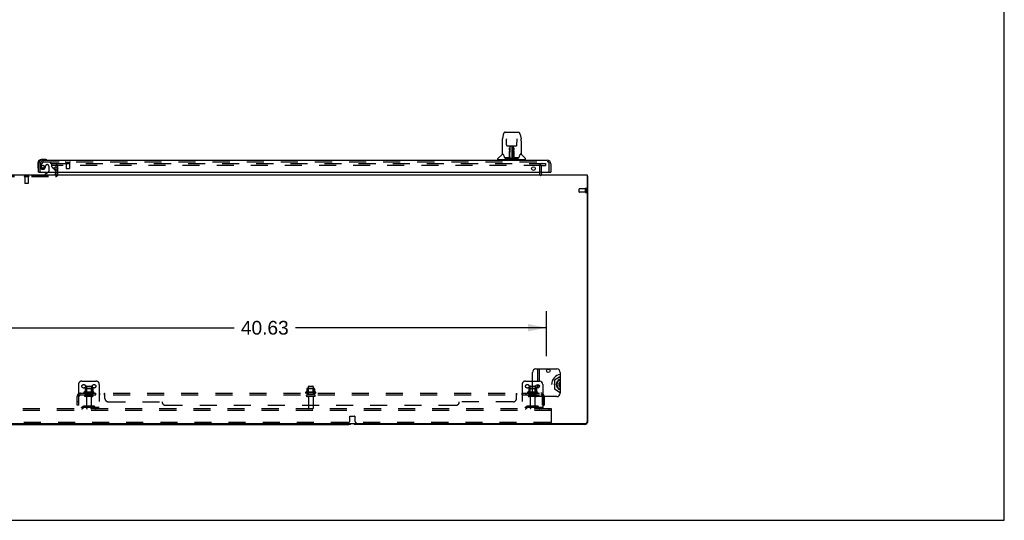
# Model space of a CAD drawing. Header units: inches. Extents: x 0 to 224, y 0 to 145.
# Tile 12 of 14: x 153 to 224, y 0 to 36. Entities that reach past the tile are written whole.
import ezdxf

# ---------------------------------------------------------------- set-up
doc = ezdxf.new("R2010")
doc.units = ezdxf.units.IN
doc.header["$LTSCALE"] = 12.302632
doc.header["$MEASUREMENT"] = 0
doc.linetypes.add('HIDDEN', pattern=[0.2, 0.1, -0.1])
doc.layers.get('0').update_dxf_attribs({"linetype": 'CONTINUOUS'})
for name, color, linetype in [('DEFAULT_2', 8, 'HIDDEN'), ('DIMENSIONS', 7, 'CONTINUOUS'), ('MAIN_DOOR_ASSEMBLY', 7, 'CONTINUOUS'), ('SUBPANELS', 7, 'CONTINUOUS')]:
    doc.layers.add(name, color=color, linetype=linetype)
doc.styles.get("Standard").update_dxf_attribs({"font": 'arial.ttf'})
doc.dimstyles.new('DIMSTYLE_1', dxfattribs={"dimtxt": 0.986842, "dimasz": 1.315789, "dimexe": 0.09, "dimexo": 0.07, "dimgap": 0.0375, "dimtad": 0, "dimtih": 1, "dimtoh": 1, "dimzin": 4, "dimdsep": 46, "dimtxsty": 'Standard', "dimblk": '_FILLED', "dimblk1": '_FILLED', "dimblk2": '_FILLED', "dimcen": 0.09, "dimadec": 3, "dimazin": 1, "dimtfac": 1, "dimtdec": 3, "dimtofl": 0, "dimtmove": 0, "dimatfit": 3, "dimldrblk": '_FILLED', "dimfxl": 0, "dimtolj": 1, "dimtzin": 4, "dimarcsym": 0})

# ---------------------------------------------------------------- blocks, each defined once
blk = doc.blocks.new('_FILLED')
at = {"color": 0, "linetype": 'ByBlock'}
blk.add_solid([(0, 0), (-1, 0.2), (-1, -0.2)], dxfattribs=at)
blk = doc.blocks.new('*D24')
at = {"layer": 'DIMENSIONS', "color": 2, "linetype": 'Continuous'}
for p, q in [((150.028, 11.844), (150.028, 15.08)), ((190.653, 11.844), (190.653, 15.08)), ((150.028, 13.896), (168.123, 13.896)), ((190.653, 13.896), (172.559, 13.896))]:
    blk.add_line(p, q, dxfattribs=at)
at = {"layer": 'DIMENSIONS', "color": 2, "linetype": 'Continuous', "xscale": 1.3157894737, "yscale": 1.3157894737, "zscale": 1.3157894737, "rotation": 180}
blk.add_blockref('_FILLED', (150.028, 13.896), dxfattribs=at)
at = {"layer": 'DIMENSIONS', "color": 2, "linetype": 'Continuous', "xscale": 1.3157894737, "yscale": 1.3157894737, "zscale": 1.3157894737}
blk.add_blockref('_FILLED', (190.653, 13.896), dxfattribs=at)
at = {"layer": 'DIMENSIONS', "color": 2, "linetype": 'Continuous', "insert": (170.341, 14.39), "char_height": 0.9868, "width": 3.44844, "attachment_point": 2, "line_spacing_factor": 0.9}
blk.add_mtext('40.63', dxfattribs=at)

msp = doc.modelspace()

# ---------------------------------------------------------------- linework, layer by layer
at = {"color": 7, "linetype": 'Continuous'}
for p, q in [((223.684, 0), (223.684, 144.737)), ((76.216, 24.923), (193.591, 24.923)), ((190.278, 25.127), (190.278, 25.048)), ((193.591, 24.923), (193.591, 7.11)), ((193.653, 24.798), (193.591, 24.798)), ((193.653, 7.173), (193.653, 24.798)), ((189.653, 9.173), (189.653, 10.673)), ((189.903, 10.923), (191.403, 10.923)), ((190.132, 10.923), (190.132, 10.048)), ((191.653, 10.673), (191.653, 9.173)), ((189.653, 10.048), (190.153, 10.048)), ((191.653, 10.361), (191.228, 10.116)), ((191.271, 10.091), (191.228, 10.116)), ((191.228, 10.116), (191.228, 9.48)), ((190.132, 9.747), (190.132, 9.599)), ((190.403, 9.798), (190.403, 8.923)), ((191.271, 9.505), (191.228, 9.48)), ((191.228, 9.48), (191.653, 9.234)), ((191.403, 8.923), (189.903, 8.923)), ((76.278, 6.985), (193.466, 6.985)), ((135.153, 6.923), (176.403, 6.923)), ((193.403, 6.923), (176.903, 6.923)), ((0, 0), (223.684, 0))]:
    msp.add_line(p, q, dxfattribs=at)
at = {"color": 3, "linetype": 'Continuous'}
for p, q in [((190.028, 10.048), (190.028, 10.923)), ((190.028, 9.545), (190.028, 9.801))]:
    msp.add_line(p, q, dxfattribs=at)
at = {"color": 7, "linetype": 'Continuous'}
for points in [[(193.593, 24.836), (193.595, 24.834), (193.597, 24.832), (193.6, 24.83), (193.603, 24.828), (193.607, 24.826), (193.611, 24.824), (193.614, 24.823), (193.618, 24.821), (193.622, 24.82)], [(193.622, 24.82), (193.629, 24.817), (193.633, 24.816), (193.636, 24.815), (193.639, 24.813), (193.642, 24.812), (193.644, 24.811), (193.646, 24.809), (193.648, 24.808), (193.65, 24.806), (193.651, 24.805), (193.652, 24.803), (193.653, 24.801), (193.653, 24.8), (193.653, 24.798)]]:
    msp.add_lwpolyline(points, dxfattribs=at)
for centre, radius in [((190.789, 10.787), 0.125), ((190.028, 9.673), 0.128)]:
    msp.add_circle(centre, radius, dxfattribs=at)
for centre, radius, start, end in [((190.403, 25.048), 0.125, 180, 270), ((193.403, 24.673), 0.25, 40.76087, 41.39316), ((189.903, 10.673), 0.25, 90, 180), ((191.403, 10.673), 0.25, 0, 90), ((190.153, 9.798), 0.25, 0, 90), ((191.778, 9.798), 0.744, 99.68035, 180), ((191.778, 9.798), 0.413, 107.6446, 252.35553), ((191.778, 9.798), 0.366, 109.99052, 250.00947), ((191.778, 9.798), 0.365, 110.02865, 249.97135), ((191.778, 9.798), 0.557, 111.16769, 128.83231), ((191.778, 9.798), 0.235, 122.13608, 237.86392), ((191.778, 9.798), 0.557, 171.16769, 188.83231), ((191.421, 9.913), 0.01, 319.44459, 342.14154), ((191.421, 9.683), 0.01, 21.86633, 40.52313), ((191.778, 9.798), 0.557, 231.16769, 248.83231), ((189.903, 9.173), 0.25, 180, 270), ((190.789, 8.808), 0.125, 66.54302, 113.45698), ((191.403, 9.173), 0.25, 270, 360), ((193.403, 7.173), 0.25, 270, 360), ((193.466, 7.11), 0.125, 270, 360), ((176.403, 7.173), 0.25, 270, 311.40404), ((176.903, 7.173), 0.25, 228.59596, 270)]:
    msp.add_arc(centre, radius, start, end, dxfattribs=at)
at = {"layer": 'DEFAULT_2', "color": 8, "linetype": 'HIDDEN'}
for p, q in [((154.966, 25.735), (190.247, 25.735)), ((154.966, 25.735), (154.966, 25.61)), ((190.247, 25.61), (154.966, 25.61)), ((190.275, 25.735), (190.591, 25.735)), ((190.275, 25.61), (190.591, 25.61)), ((190.591, 25.735), (190.591, 25.61)), ((151.057, 24.902), (155.249, 24.902)), ((155.299, 24.952), (155.299, 25.56)), ((155.403, 24.952), (155.403, 25.56)), ((190.153, 25.548), (190.153, 25.048)), ((190.278, 25.548), (190.278, 25.127)), ((151.057, 24.798), (155.249, 24.798)), ((153.322, 24.802), (152.985, 24.802)), ((152.985, 24.802), (152.985, 24.784)), ((153.322, 24.784), (152.985, 24.784)), ((153.029, 24.784), (153.029, 24.312)), ((153.277, 24.312), (153.029, 24.312)), ((153.039, 24.302), (153.029, 24.312)), ((153.267, 24.302), (153.039, 24.302)), ((153.267, 24.302), (153.277, 24.312)), ((153.277, 24.784), (153.277, 24.312)), ((153.322, 24.802), (153.322, 24.784)), ((193.028, 23.684), (193.028, 23.912)), ((193.485, 23.922), (193.038, 23.922)), ((193.485, 23.674), (193.038, 23.674)), ((193.485, 23.656), (193.485, 23.94)), ((193.528, 23.656), (193.528, 23.94)), ((157.153, 10.048), (158.153, 10.048)), ((189.153, 10.048), (189.653, 10.048)), ((156.903, 9.798), (156.903, 8.048)), ((158.009, 9.243), (157.298, 9.243)), ((157.376, 9.498), (157.376, 9.271)), ((157.909, 9.509), (157.398, 9.509)), ((157.47, 9.489), (157.45, 9.509)), ((157.47, 9.643), (157.47, 9.048)), ((157.837, 9.489), (157.47, 9.489)), ((157.47, 9.193), (157.47, 9.489)), ((157.5, 9.673), (157.806, 9.673)), ((157.836, 9.643), (157.836, 9.048)), ((157.837, 9.489), (157.857, 9.509)), ((157.837, 9.193), (157.837, 9.489)), ((157.931, 9.498), (157.931, 9.271)), ((158.403, 9.798), (158.403, 8.048)), ((174.009, 9.243), (173.298, 9.243)), ((173.376, 9.498), (173.376, 9.271)), ((173.909, 9.509), (173.398, 9.509)), ((173.47, 9.489), (173.45, 9.509)), ((173.47, 9.643), (173.47, 9.048)), ((173.837, 9.489), (173.47, 9.489)), ((173.47, 9.193), (173.47, 9.489)), ((173.5, 9.673), (173.806, 9.673)), ((173.836, 9.643), (173.836, 9.048)), ((173.837, 9.489), (173.857, 9.509)), ((173.837, 9.193), (173.837, 9.489)), ((173.931, 9.498), (173.931, 9.271)), ((188.903, 9.798), (188.903, 8.048)), ((190.009, 9.243), (189.298, 9.243)), ((189.376, 9.498), (189.376, 9.271)), ((189.909, 9.509), (189.398, 9.509)), ((189.47, 9.489), (189.45, 9.509)), ((189.47, 9.643), (189.47, 9.048)), ((189.837, 9.489), (189.47, 9.489)), ((189.47, 9.193), (189.47, 9.489)), ((189.5, 9.673), (189.806, 9.673)), ((189.836, 9.643), (189.836, 9.048)), ((189.837, 9.489), (189.857, 9.509)), ((189.837, 9.193), (189.837, 9.489)), ((189.931, 9.498), (189.931, 9.271)), ((157.988, 9.173), (157.319, 9.173)), ((157.918, 9.048), (157.389, 9.048)), ((157.918, 8.942), (157.389, 8.942)), ((157.47, 9.193), (157.45, 9.173)), ((157.837, 9.193), (157.47, 9.193)), ((157.487, 8.879), (157.487, 8.078)), ((157.819, 8.879), (157.819, 8.078)), ((157.837, 9.193), (157.857, 9.173)), ((173.988, 9.173), (173.319, 9.173)), ((173.918, 9.048), (173.389, 9.048)), ((173.918, 8.942), (173.389, 8.942)), ((173.47, 9.193), (173.45, 9.173)), ((173.837, 9.193), (173.47, 9.193)), ((173.487, 8.879), (173.487, 8.078)), ((173.819, 8.879), (173.819, 8.078)), ((173.837, 9.193), (173.857, 9.173)), ((189.988, 9.173), (189.319, 9.173)), ((189.918, 9.048), (189.389, 9.048)), ((189.918, 8.942), (189.389, 8.942)), ((189.47, 9.193), (189.45, 9.173)), ((189.837, 9.193), (189.47, 9.193)), ((189.487, 8.879), (189.487, 8.078)), ((189.819, 8.879), (189.819, 8.078)), ((189.837, 9.193), (189.857, 9.173)), ((190.403, 8.923), (190.403, 8.048)), ((191.028, 8.048), (77.903, 8.048)), ((191.028, 7.923), (77.903, 7.923)), ((158.403, 8.152), (156.903, 8.152)), ((157.246, 8.22), (157.178, 8.171)), ((157.307, 8.136), (157.239, 8.087)), ((157.994, 8.242), (157.313, 8.242)), ((157.994, 8.138), (157.313, 8.138)), ((157.478, 8.242), (157.478, 8.138)), ((157.828, 8.242), (157.828, 8.138)), ((158, 8.136), (158.068, 8.087)), ((158.061, 8.22), (158.128, 8.171)), ((190.403, 8.152), (188.903, 8.152)), ((189.246, 8.22), (189.178, 8.171)), ((189.307, 8.136), (189.239, 8.087)), ((189.994, 8.242), (189.313, 8.242)), ((189.994, 8.138), (189.313, 8.138)), ((189.478, 8.242), (189.478, 8.138)), ((189.828, 8.242), (189.828, 8.138)), ((190, 8.136), (190.068, 8.087)), ((190.061, 8.22), (190.128, 8.171)), ((190.858, 7.923), (190.858, 8.048)), ((191.028, 7.923), (191.028, 8.048)), ((191.028, 7.11), (191.028, 7.923)), ((176.466, 7.173), (176.466, 7.504)), ((176.486, 7.524), (176.821, 7.524)), ((176.841, 7.504), (176.841, 7.173)), ((176.341, 7.048), (135.216, 7.048)), ((190.966, 7.048), (176.966, 7.048))]:
    msp.add_line(p, q, dxfattribs=at)
for centre in [(157.278, 9.673), (158.028, 9.673), (189.278, 9.673)]:
    msp.add_circle(centre, 0.128, dxfattribs=at)
for centre, radius, start, end in [((155.249, 25.56), 0.154, 0, 90), ((155.249, 25.56), 0.05, 0, 90), ((190.341, 25.548), 0.188, 90, 180), ((190.341, 25.548), 0.0625, 90, 180), ((155.249, 24.952), 0.154, 270, 360), ((155.249, 24.952), 0.05, 270, 360), ((190.403, 25.048), 0.25, 180, 229.23913), ((193.038, 23.912), 0.01, 90, 180), ((193.038, 23.684), 0.01, 180, 270), ((193.507, 23.94), 0.0215, 360, 180), ((193.507, 23.656), 0.0215, 180, 0), ((157.153, 9.798), 0.25, 90, 180), ((158.153, 9.798), 0.25, 0, 90), ((189.153, 9.798), 0.25, 90, 180), ((157.319, 9.211), 0.0384, 124.44966, 270), ((157.653, 8.643), 0.698, 113.96793, 120.66313), ((157.366, 9.289), 0.01, 293.96793, 360), ((157.386, 9.498), 0.01, 95.19383, 180), ((157.398, 9.368), 0.141, 90, 95.20805), ((157.5, 9.643), 0.03, 89.99999, 180), ((157.806, 9.643), 0.03, 0, 90.00001), ((157.909, 9.368), 0.141, 84.79195, 90), ((157.921, 9.498), 0.01, 0, 84.80617), ((157.941, 9.289), 0.01, 180, 246.03207), ((157.653, 8.643), 0.698, 59.33687, 66.03207), ((157.988, 9.211), 0.0384, 270, 55.55034), ((173.319, 9.211), 0.0384, 124.44966, 270), ((173.653, 8.643), 0.698, 113.96793, 120.66313), ((173.366, 9.289), 0.01, 293.96793, 360), ((173.386, 9.498), 0.01, 95.19383, 180), ((173.398, 9.368), 0.141, 90, 95.20805), ((173.5, 9.643), 0.03, 89.99999, 180), ((173.806, 9.643), 0.03, 0, 90.00001), ((173.909, 9.368), 0.141, 84.79195, 90), ((173.921, 9.498), 0.01, 0, 84.80617), ((173.941, 9.289), 0.01, 180, 246.03207), ((173.653, 8.643), 0.698, 59.33687, 66.03207), ((173.988, 9.211), 0.0384, 270, 55.55034), ((189.319, 9.211), 0.0384, 124.44966, 270), ((189.653, 8.643), 0.698, 113.96793, 120.66313), ((189.366, 9.289), 0.01, 293.96793, 360), ((189.386, 9.498), 0.01, 95.19383, 180), ((189.398, 9.368), 0.141, 90, 95.20805), ((189.5, 9.643), 0.03, 89.99999, 180), ((189.806, 9.643), 0.03, 0, 90.00001), ((189.909, 9.368), 0.141, 84.79195, 90), ((189.921, 9.498), 0.01, 0, 84.80617), ((189.941, 9.289), 0.01, 180, 246.03207), ((189.653, 8.643), 0.698, 59.33687, 66.03207), ((189.988, 9.211), 0.0384, 270, 55.55034), ((157.389, 8.995), 0.053, 90, 270), ((157.425, 8.879), 0.0625, 0, 90), ((157.882, 8.879), 0.0625, 90, 180), ((157.918, 8.995), 0.053, 270, 90), ((173.389, 8.995), 0.053, 90, 270), ((173.425, 8.879), 0.0625, 0, 90), ((173.882, 8.879), 0.0625, 90, 180), ((173.918, 8.995), 0.053, 270, 90), ((189.389, 8.995), 0.053, 90, 270), ((189.425, 8.879), 0.0625, 0, 90), ((189.882, 8.879), 0.0625, 90, 180), ((189.918, 8.995), 0.053, 270, 90), ((157.118, 8.256), 0.104, 270, 305.75389), ((157.118, 8.256), 0.208, 270, 305.75389), ((157.313, 8.128), 0.114, 90, 125.75389), ((157.313, 8.128), 0.01, 90, 125.75389), ((157.517, 8.078), 0.03, 180, 270), ((157.789, 8.078), 0.03, 270, 360), ((157.994, 8.128), 0.114, 54.24611, 90), ((157.994, 8.128), 0.01, 54.24611, 90), ((158.189, 8.256), 0.208, 234.24611, 270), ((158.189, 8.256), 0.104, 234.24611, 270), ((173.517, 8.078), 0.03, 180, 270), ((173.789, 8.078), 0.03, 270, 360), ((189.118, 8.256), 0.104, 270, 305.75389), ((189.118, 8.256), 0.208, 270, 305.75389), ((189.313, 8.128), 0.114, 90, 125.75389), ((189.313, 8.128), 0.01, 90, 125.75389), ((189.517, 8.078), 0.03, 180, 270), ((189.789, 8.078), 0.03, 270, 360), ((189.994, 8.128), 0.114, 54.24611, 90), ((189.994, 8.128), 0.01, 54.24611, 90), ((190.189, 8.256), 0.208, 234.24611, 270), ((190.189, 8.256), 0.104, 234.24611, 270), ((176.341, 7.173), 0.125, 270, 360), ((176.486, 7.504), 0.02, 90, 180), ((176.821, 7.504), 0.02, 0, 90), ((176.966, 7.173), 0.125, 180, 270), ((190.966, 7.11), 0.0625, 270, 360)]:
    msp.add_arc(centre, radius, start, end, dxfattribs=at)
at = {"layer": 'MAIN_DOOR_ASSEMBLY', "color": 7, "linetype": 'Continuous'}
for p, q in [((187.545, 27.842), (187.48, 27.537)), ((187.669, 27.997), (188.638, 27.997)), ((188.762, 27.842), (188.827, 27.537)), ((187.464, 27.393), (187.464, 26.43)), ((187.464, 27.393), (187.464, 27.393)), ((187.765, 27.532), (187.766, 27.528)), ((187.766, 27.528), (187.766, 27.524)), ((187.766, 27.524), (187.766, 27.518)), ((187.766, 27.518), (187.766, 27.508)), ((187.773, 27.09), (187.766, 27.508)), ((187.854, 27.012), (187.914, 27.012)), ((187.955, 27.013), (188.352, 27.013)), ((188.014, 27.013), (188.011, 26.659)), ((188.016, 26.154), (188.031, 27.013)), ((188.039, 27.013), (188.039, 27.008)), ((188.039, 27.008), (188.039, 26.96)), ((188.153, 27.013), (188.153, 26.142)), ((188.268, 26.96), (188.267, 27.013)), ((188.291, 26.154), (188.276, 27.013)), ((188.296, 26.659), (188.293, 27.013)), ((188.393, 27.012), (188.453, 27.012)), ((188.533, 27.09), (188.541, 27.509)), ((188.541, 27.519), (188.541, 27.524)), ((188.541, 27.509), (188.541, 27.519)), ((188.842, 27.393), (188.842, 26.43)), ((187.456, 26.405), (187.161, 26.11)), ((187.533, 26.422), (187.472, 26.422)), ((187.477, 26.414), (187.539, 26.414)), ((187.536, 26.418), (187.536, 26.418)), ((187.999, 26.166), (188.002, 26.487)), ((188.009, 26.461), (188.002, 26.461)), ((188.003, 26.843), (188.003, 26.873)), ((188.003, 26.809), (188.003, 26.843)), ((188.003, 26.772), (188.003, 26.809)), ((188.003, 26.734), (188.003, 26.772)), ((188.007, 26.166), (188.009, 26.461)), ((188.01, 26.659), (188.011, 26.734)), ((188.01, 26.207), (188.012, 26.299)), ((188.011, 26.879), (188.011, 26.848)), ((188.011, 26.848), (188.011, 26.812)), ((188.011, 26.812), (188.011, 26.774)), ((188.011, 26.774), (188.011, 26.734)), ((188.011, 26.659), (188.011, 26.638)), ((188.011, 26.638), (188.011, 26.63)), ((188.011, 26.63), (188.012, 26.63)), ((188.027, 26.776), (188.012, 26.776)), ((188.012, 26.77), (188.026, 26.77)), ((188.012, 26.63), (188.012, 26.554)), ((188.012, 26.554), (188.012, 26.554)), ((188.012, 26.542), (188.012, 26.554)), ((188.014, 26.546), (188.012, 26.546)), ((188.012, 26.544), (188.02, 26.544)), ((188.012, 26.538), (188.012, 26.542)), ((188.012, 26.536), (188.012, 26.538)), ((188.012, 26.535), (188.012, 26.536)), ((188.012, 26.536), (188.012, 26.536)), ((188.012, 26.535), (188.012, 26.535)), ((188.012, 26.299), (188.012, 26.534)), ((188.295, 26.776), (188.28, 26.776)), ((188.28, 26.77), (188.295, 26.77)), ((188.287, 26.544), (188.295, 26.544)), ((188.295, 26.546), (188.293, 26.546)), ((188.295, 26.63), (188.295, 26.554)), ((188.295, 26.554), (188.295, 26.552)), ((188.295, 26.552), (188.295, 26.54)), ((188.295, 26.54), (188.295, 26.537)), ((188.295, 26.537), (188.295, 26.536)), ((188.295, 26.299), (188.295, 26.534)), ((188.295, 26.299), (188.297, 26.207)), ((188.296, 26.793), (188.296, 26.83)), ((188.296, 26.754), (188.296, 26.793)), ((188.297, 26.659), (188.296, 26.754)), ((188.296, 26.638), (188.296, 26.659)), ((188.296, 26.63), (188.296, 26.638)), ((188.297, 26.639), (188.297, 26.649)), ((188.297, 26.611), (188.297, 26.639)), ((188.303, 26.873), (188.303, 26.843)), ((188.303, 26.843), (188.303, 26.809)), ((188.303, 26.809), (188.304, 26.772)), ((188.304, 26.772), (188.304, 26.734)), ((188.766, 26.411), (188.77, 26.418)), ((188.768, 26.414), (188.83, 26.414)), ((188.77, 26.418), (188.77, 26.418)), ((188.834, 26.422), (188.774, 26.422)), ((188.774, 26.422), (188.774, 26.422)), ((188.851, 26.405), (189.146, 26.11)), ((153.968, 25.778), (153.968, 25.521)), ((154.488, 26.041), (154.231, 26.041)), ((154.275, 25.981), (154.231, 25.981)), ((154.526, 26.038), (154.488, 26.041)), ((154.623, 25.994), (154.623, 25.994)), ((187.149, 26.028), (187.149, 26.083)), ((189.149, 26.02), (187.157, 26.02)), ((187.209, 26.02), (187.209, 25.981)), ((188.001, 26.146), (187.668, 26.146)), ((187.689, 26.138), (188.618, 26.138)), ((188.002, 26.146), (188.001, 26.146)), ((188.003, 26.142), (188.002, 26.143)), ((188.005, 26.148), (188.005, 26.146)), ((188.009, 26.178), (188.01, 26.207)), ((188.009, 26.178), (188.01, 26.154)), ((188.009, 26.168), (188.009, 26.178)), ((188.009, 26.161), (188.009, 26.168)), ((188.009, 26.159), (188.009, 26.161)), ((188.009, 26.158), (188.009, 26.159)), ((188.009, 26.157), (188.009, 26.158)), ((188.009, 26.156), (188.009, 26.157)), ((188.015, 26.143), (188.019, 26.14)), ((188.026, 26.221), (188.017, 26.221)), ((188.019, 26.146), (188.018, 26.146)), ((188.026, 26.221), (188.024, 26.145)), ((188.024, 26.145), (188.153, 26.142)), ((188.282, 26.145), (188.153, 26.142)), ((188.29, 26.221), (188.281, 26.221)), ((188.282, 26.145), (188.281, 26.221)), ((188.289, 26.146), (188.287, 26.146)), ((188.297, 26.207), (188.297, 26.18)), ((188.297, 26.18), (188.298, 26.167)), ((188.297, 26.154), (188.297, 26.178)), ((188.297, 26.154), (188.297, 26.152)), ((188.298, 26.167), (188.298, 26.165)), ((188.298, 26.165), (188.298, 26.162)), ((188.298, 26.162), (188.298, 26.16)), ((188.298, 26.16), (188.298, 26.158)), ((188.298, 26.158), (188.298, 26.157)), ((188.298, 26.157), (188.298, 26.156)), ((188.298, 26.156), (188.298, 26.155)), ((188.301, 26.148), (188.302, 26.147)), ((188.301, 26.146), (188.301, 26.148)), ((188.303, 26.141), (188.304, 26.142)), ((188.639, 26.146), (188.306, 26.146)), ((189.098, 26.02), (189.098, 25.981)), ((189.157, 26.028), (189.157, 26.083)), ((153.968, 25.521), (153.971, 25.484)), ((154.013, 25.393), (154.014, 25.389)), ((154.014, 25.389), (154.015, 25.388)), ((154.048, 25.127), (154.028, 25.127)), ((154.709, 25.1), (154.47, 24.962)), ((154.47, 24.923), (154.47, 24.962)), ((155.147, 25.354), (155.228, 25.273)), ((155.257, 25.127), (155.257, 25.08)), ((190.946, 25.127), (190.966, 25.127))]:
    msp.add_line(p, q, dxfattribs=at)
at = {"layer": 'MAIN_DOOR_ASSEMBLY', "color": 3, "linetype": 'Continuous'}
for p, q in [((154.028, 25.127), (154.028, 25.734)), ((154.275, 25.981), (190.719, 25.981)), ((190.966, 25.734), (190.966, 25.127)), ((154.048, 25.127), (190.946, 25.127))]:
    msp.add_line(p, q, dxfattribs=at)
at = {"layer": 'MAIN_DOOR_ASSEMBLY', "color": 8, "linetype": 'HIDDEN'}
for p, q in [((154.132, 25.127), (154.132, 25.734)), ((154.308, 25.822), (154.207, 25.678)), ((154.275, 25.877), (190.719, 25.877)), ((154.373, 25.856), (154.824, 25.856)), ((154.66, 25.664), (154.627, 25.664)), ((154.95, 25.73), (154.824, 25.856)), ((154.95, 25.73), (154.95, 25.551)), ((155.99, 25.834), (156.274, 25.834)), ((156.008, 25.834), (156.008, 25.387)), ((156.256, 25.834), (156.256, 25.387)), ((190.862, 25.127), (190.862, 25.734)), ((154.758, 25.566), (154.758, 25.186)), ((155.009, 25.492), (155.147, 25.354)), ((155.257, 25.202), (155.257, 25.127)), ((156.018, 25.377), (156.246, 25.377))]:
    msp.add_line(p, q, dxfattribs=at)
at = {"layer": 'MAIN_DOOR_ASSEMBLY', "color": 7, "linetype": 'Continuous'}
for points in [[(187.669, 27.997), (187.665, 27.997), (187.652, 27.995), (187.639, 27.992), (187.627, 27.986), (187.615, 27.98), (187.605, 27.972), (187.596, 27.963), (187.588, 27.953), (187.581, 27.943), (187.574, 27.931), (187.568, 27.919), (187.563, 27.905), (187.557, 27.89), (187.552, 27.874), (187.548, 27.855), (187.545, 27.842)], [(188.762, 27.842), (188.759, 27.855), (188.754, 27.874), (188.749, 27.891), (188.744, 27.906), (188.738, 27.919), (188.732, 27.932), (188.726, 27.943), (188.719, 27.954), (188.71, 27.963), (188.701, 27.972), (188.691, 27.98), (188.679, 27.987), (188.667, 27.992), (188.654, 27.995), (188.641, 27.997), (188.638, 27.997)], [(187.48, 27.537), (187.474, 27.506), (187.468, 27.466), (187.465, 27.426), (187.464, 27.393)], [(187.765, 27.536), (187.765, 27.536), (187.765, 27.536), (187.765, 27.535), (187.765, 27.535), (187.765, 27.533), (187.765, 27.532)], [(187.773, 27.09), (187.774, 27.083), (187.776, 27.072), (187.779, 27.062), (187.784, 27.052), (187.79, 27.043), (187.798, 27.034), (187.807, 27.027), (187.816, 27.021), (187.827, 27.017), (187.837, 27.014), (187.848, 27.012), (187.853, 27.012)], [(187.914, 27.012), (187.923, 27.012), (187.934, 27.013), (187.946, 27.013), (187.955, 27.013)], [(188.352, 27.013), (188.361, 27.013), (188.372, 27.013), (188.384, 27.012), (188.392, 27.012)], [(188.454, 27.012), (188.46, 27.013), (188.471, 27.014), (188.482, 27.017), (188.492, 27.022), (188.501, 27.028), (188.51, 27.035), (188.517, 27.044), (188.523, 27.053), (188.528, 27.063), (188.531, 27.074), (188.533, 27.085), (188.533, 27.09)], [(188.541, 27.524), (188.541, 27.529), (188.541, 27.531), (188.541, 27.532), (188.541, 27.534), (188.541, 27.535), (188.541, 27.535), (188.541, 27.536)], [(188.842, 27.393), (188.842, 27.427), (188.838, 27.467), (188.833, 27.507), (188.827, 27.537)], [(187.533, 26.422), (187.532, 26.422), (187.532, 26.422), (187.533, 26.422)], [(187.533, 26.422), (187.533, 26.421), (187.534, 26.421), (187.535, 26.42), (187.535, 26.419)], [(187.535, 26.419), (187.535, 26.42), (187.534, 26.421), (187.534, 26.421), (187.534, 26.422), (187.534, 26.422)], [(187.542, 26.414), (187.54, 26.415), (187.538, 26.416), (187.537, 26.417), (187.536, 26.418), (187.535, 26.419)], [(187.535, 26.419), (187.536, 26.419), (187.536, 26.418)], [(187.536, 26.418), (187.54, 26.411), (187.554, 26.383), (187.569, 26.347), (187.584, 26.305), (187.6, 26.257), (187.615, 26.21)], [(188.002, 26.487), (188.002, 26.513), (188.002, 26.538), (188.003, 26.562), (188.003, 26.585), (188.003, 26.606), (188.003, 26.626), (188.003, 26.643)], [(188.011, 26.879), (188.011, 26.877), (188.01, 26.876), (188.009, 26.875), (188.008, 26.874), (188.006, 26.873), (188.003, 26.873)], [(188.011, 26.638), (188.011, 26.638), (188.012, 26.634), (188.012, 26.63)], [(188.012, 26.535), (188.012, 26.535), (188.012, 26.535)], [(188.296, 26.83), (188.295, 26.864), (188.295, 26.879)], [(188.295, 26.63), (188.295, 26.634), (188.296, 26.638), (188.296, 26.638)], [(188.295, 26.536), (188.295, 26.535), (188.295, 26.535), (188.295, 26.535)], [(188.297, 26.515), (188.297, 26.541), (188.297, 26.566), (188.297, 26.589), (188.297, 26.611)], [(188.3, 26.166), (188.297, 26.488), (188.297, 26.515)], [(188.304, 26.643), (188.304, 26.626), (188.304, 26.606), (188.304, 26.585), (188.304, 26.562), (188.304, 26.538), (188.305, 26.513), (188.305, 26.487), (188.308, 26.166)], [(188.692, 26.21), (188.706, 26.256), (188.722, 26.303), (188.737, 26.346), (188.752, 26.382), (188.766, 26.411)], [(188.771, 26.419), (188.771, 26.418), (188.77, 26.417), (188.768, 26.416), (188.767, 26.415), (188.765, 26.414)], [(188.77, 26.418), (188.771, 26.419), (188.771, 26.419)], [(188.772, 26.422), (188.773, 26.422), (188.773, 26.421), (188.772, 26.421), (188.772, 26.42), (188.771, 26.419)], [(188.771, 26.419), (188.772, 26.42), (188.773, 26.421), (188.773, 26.421), (188.774, 26.422)], [(154.623, 25.994), (154.622, 25.995), (154.62, 25.995), (154.617, 25.996)], [(187.615, 26.21), (187.618, 26.201), (187.622, 26.188), (187.627, 26.178), (187.632, 26.169), (187.638, 26.162)], [(187.638, 26.162), (187.643, 26.156), (187.65, 26.151), (187.657, 26.148), (187.665, 26.146), (187.667, 26.146)], [(188.002, 26.143), (188.001, 26.143), (188.001, 26.143), (188, 26.143), (188, 26.142), (187.999, 26.142), (187.998, 26.141)], [(187.999, 26.146), (188.001, 26.146), (188.002, 26.147), (188.004, 26.148), (188.005, 26.15), (188.006, 26.152), (188.007, 26.154)], [(188.008, 26.154), (188.008, 26.152), (188.007, 26.15), (188.006, 26.149), (188.005, 26.147), (188.003, 26.146), (188.002, 26.146)], [(188.002, 26.146), (188.003, 26.147), (188.004, 26.147), (188.005, 26.148)], [(188.005, 26.148), (188.006, 26.149), (188.007, 26.15), (188.008, 26.151), (188.008, 26.152), (188.008, 26.152), (188.008, 26.153), (188.008, 26.153), (188.008, 26.153), (188.008, 26.153), (188.009, 26.154), (188.009, 26.154), (188.009, 26.154), (188.009, 26.154), (188.009, 26.155), (188.009, 26.155), (188.009, 26.155), (188.009, 26.156)], [(188.006, 26.147), (188.007, 26.149), (188.009, 26.15)], [(188.008, 26.15), (188.009, 26.15), (188.009, 26.148), (188.011, 26.147), (188.012, 26.145), (188.014, 26.144), (188.015, 26.143)], [(188.009, 26.15), (188.009, 26.152), (188.01, 26.154)], [(188.015, 26.147), (188.014, 26.147), (188.013, 26.148), (188.012, 26.148), (188.011, 26.149), (188.011, 26.15), (188.01, 26.15), (188.009, 26.151), (188.009, 26.152)], [(188.018, 26.146), (188.018, 26.146), (188.017, 26.146), (188.016, 26.146), (188.015, 26.147)], [(188.019, 26.14), (188.02, 26.139), (188.02, 26.138)], [(188.286, 26.138), (188.287, 26.139), (188.288, 26.14), (188.292, 26.143)], [(188.291, 26.146), (188.29, 26.146), (188.289, 26.146)], [(188.298, 26.152), (188.297, 26.151), (188.297, 26.15), (188.296, 26.149), (188.295, 26.148), (188.294, 26.147), (188.292, 26.147), (188.291, 26.146)], [(188.292, 26.143), (188.293, 26.144), (188.294, 26.145), (188.295, 26.146), (188.296, 26.147), (188.297, 26.148), (188.298, 26.149), (188.298, 26.15), (188.298, 26.15)], [(188.297, 26.152), (188.298, 26.15), (188.299, 26.149), (188.301, 26.147), (188.301, 26.147)], [(188.298, 26.155), (188.298, 26.155), (188.298, 26.155), (188.298, 26.155), (188.298, 26.154), (188.298, 26.154), (188.298, 26.154), (188.298, 26.153), (188.298, 26.153), (188.298, 26.153), (188.298, 26.152), (188.299, 26.152), (188.299, 26.151), (188.299, 26.15), (188.3, 26.149), (188.301, 26.148)], [(188.3, 26.154), (188.301, 26.152), (188.301, 26.15), (188.303, 26.149), (188.304, 26.147), (188.306, 26.146), (188.308, 26.146)], [(188.302, 26.147), (188.303, 26.147), (188.304, 26.146)], [(188.303, 26.141), (188.303, 26.14), (188.303, 26.14), (188.303, 26.14), (188.304, 26.14), (188.304, 26.14), (188.305, 26.14), (188.305, 26.14), (188.306, 26.14), (188.306, 26.14), (188.307, 26.14), (188.308, 26.141), (188.309, 26.141)], [(188.304, 26.146), (188.306, 26.146), (188.306, 26.146)], [(188.639, 26.146), (188.641, 26.146), (188.649, 26.148), (188.656, 26.151), (188.663, 26.156), (188.669, 26.162)], [(188.669, 26.162), (188.674, 26.169), (188.679, 26.178), (188.684, 26.188), (188.689, 26.201), (188.692, 26.21)], [(154.015, 25.388), (154.015, 25.386), (154.015, 25.386)]]:
    msp.add_lwpolyline(points, dxfattribs=at)
at = {"layer": 'MAIN_DOOR_ASSEMBLY', "color": 8, "linetype": 'HIDDEN'}
msp.add_circle((154.332, 25.514), 0.101, dxfattribs=at)
at = {"layer": 'MAIN_DOOR_ASSEMBLY', "color": 3, "linetype": 'Continuous'}
for centre in [(155.278, 25.377), (189.716, 25.377)]:
    msp.add_circle(centre, 0.133, dxfattribs=at)
at = {"layer": 'MAIN_DOOR_ASSEMBLY', "color": 7, "linetype": 'Continuous'}
for centre, radius, start, end in [((187.477, 26.384), 0.0295, 90, 135), ((187.472, 26.43), 0.00787, 180, 270), ((188.014, 26.537), 0.00886, 359, 89), ((188.293, 26.537), 0.00886, 91, 181), ((188.83, 26.384), 0.0295, 45, 90), ((188.834, 26.43), 0.00787, 270, 360), ((154.231, 25.778), 0.263, 90, 180), ((154.231, 25.778), 0.203, 90, 180), ((154.488, 25.791), 0.25, 59.11011, 90), ((154.608, 25.996), 0.015, 270, 353.62041), ((154.608, 25.993), 0.015, 6.37959, 59.11011), ((187.189, 26.083), 0.0394, 135, 180), ((187.157, 26.028), 0.00787, 180, 270), ((188.013, 26.146), 0.00787, 182, 258.86947), ((188.025, 26.153), 0.00886, 179, 269), ((188.025, 26.153), 0.00886, 179.00263, 257.58155), ((188.282, 26.153), 0.00886, 271, 1), ((188.293, 26.146), 0.00787, 281.13294, 358), ((189.118, 26.083), 0.0394, 0, 45), ((189.149, 26.028), 0.00787, 270, 360), ((154.218, 25.521), 0.25, 180, 210.88989), ((154.017, 25.401), 0.015, 210.88989, 263.62041), ((154.013, 25.401), 0.015, 276.37959, 360), ((154.658, 25.186), 0.1, 300.09201, 323.45319), ((155.1, 25.08), 0.157, 270, 360), ((155.157, 25.202), 0.1, 27.01754, 45)]:
    msp.add_arc(centre, radius, start, end, dxfattribs=at)
at = {"layer": 'MAIN_DOOR_ASSEMBLY', "color": 3, "linetype": 'Continuous'}
for centre, start, end in [((154.275, 25.734), 90, 180), ((190.719, 25.734), 0, 90)]:
    msp.add_arc(centre, 0.246, start, end, dxfattribs=at)
at = {"layer": 'MAIN_DOOR_ASSEMBLY', "color": 8, "linetype": 'HIDDEN'}
for centre, radius, start, end in [((154.275, 25.734), 0.142, 90, 180), ((154.523, 25.456), 0.386, 144.9, 163.15611), ((154.373, 25.777), 0.079, 90, 144.9), ((154.627, 25.566), 0.098, 90, 180), ((154.66, 25.566), 0.098, 0, 90), ((155.99, 25.855), 0.0215, 90, 270), ((156.274, 25.855), 0.0215, 270, 90), ((190.719, 25.734), 0.142, 0, 90), ((154.332, 25.514), 0.187, 163.15611, 342.15176), ((154.136, 25.577), 0.393, 342.07023, 358.3395), ((154.658, 25.186), 0.1, 323.45319, 360), ((154.989, 25.551), 0.039, 180, 248.39038), ((154.938, 25.422), 0.1, 45, 68.39038), ((155.157, 25.202), 0.1, 0, 27.01754), ((156.018, 25.387), 0.01, 180, 270), ((156.246, 25.387), 0.01, 270, 360)]:
    msp.add_arc(centre, radius, start, end, dxfattribs=at)
at = {"layer": 'SUBPANELS', "color": 8, "linetype": 'HIDDEN'}
for p, q in [((156.81, 8.298), (156.81, 8.936)), ((156.935, 8.548), (156.81, 8.548)), ((156.896, 9.119), (156.975, 9.022)), ((156.935, 9.173), (190.372, 9.173)), ((156.935, 9.048), (156.935, 9.173)), ((156.935, 9.048), (190.372, 9.048)), ((156.935, 8.298), (156.935, 8.936)), ((157.403, 9.173), (157.403, 9.048)), ((157.903, 9.173), (157.903, 9.048)), ((158.132, 9.173), (158.132, 9.048)), ((158.413, 9.173), (158.413, 9.048)), ((158.774, 9.048), (158.774, 9.173)), ((158.776, 9.048), (158.774, 9.048)), ((158.78, 9.046), (158.779, 9.047)), ((158.81, 8.798), (158.81, 9.119)), ((159.06, 8.548), (162.935, 8.548)), ((173.403, 9.173), (173.403, 9.048)), ((173.903, 9.173), (173.903, 9.048)), ((188.247, 8.548), (184.372, 8.548)), ((188.497, 8.798), (188.497, 9.119)), ((188.528, 9.172), (188.53, 9.172)), ((188.531, 9.173), (188.532, 9.173)), ((188.532, 9.048), (188.532, 9.173)), ((188.894, 9.173), (188.894, 9.048)), ((189.175, 9.173), (189.175, 9.048)), ((189.403, 9.173), (189.403, 9.048)), ((189.903, 9.173), (189.903, 9.048)), ((190.403, 9.11), (190.331, 9.022)), ((190.372, 9.048), (190.372, 9.173)), ((190.372, 8.298), (190.372, 8.936)), ((190.372, 8.548), (190.497, 8.548)), ((190.403, 9.128), (190.402, 9.129)), ((190.497, 8.923), (190.497, 8.298)), ((156.935, 8.298), (156.81, 8.298)), ((163.185, 8.298), (184.122, 8.298)), ((190.372, 8.298), (190.497, 8.298))]:
    msp.add_line(p, q, dxfattribs=at)
at = {"layer": 'SUBPANELS', "color": 7, "linetype": 'Continuous'}
msp.add_line((190.411, 9.119), (190.403, 9.11), dxfattribs=at)
at = {"layer": 'SUBPANELS', "color": 3, "linetype": 'Continuous'}
msp.add_line((190.497, 8.936), (190.497, 8.923), dxfattribs=at)
at = {"layer": 'SUBPANELS', "color": 8, "linetype": 'HIDDEN'}
for points in [[(156.896, 9.119), (156.898, 9.121), (156.9, 9.123), (156.902, 9.126), (156.904, 9.129), (156.906, 9.132), (156.908, 9.136), (156.91, 9.14), (156.911, 9.143)], [(156.911, 9.143), (156.914, 9.15), (156.916, 9.154), (156.917, 9.157), (156.919, 9.16), (156.921, 9.163), (156.922, 9.165), (156.924, 9.168), (156.926, 9.169), (156.928, 9.171), (156.93, 9.172), (156.932, 9.172), (156.933, 9.173), (156.935, 9.173)], [(156.935, 9.107), (156.935, 9.108), (156.935, 9.108), (156.935, 9.108), (156.935, 9.107), (156.935, 9.107), (156.935, 9.107), (156.935, 9.106), (156.935, 9.105), (156.935, 9.105), (156.935, 9.104)], [(156.958, 9.044), (156.958, 9.044), (156.958, 9.044), (156.957, 9.044), (156.957, 9.044), (156.957, 9.045), (156.957, 9.045), (156.957, 9.046), (156.956, 9.046), (156.956, 9.047), (156.956, 9.047), (156.955, 9.048), (156.955, 9.048), (156.955, 9.049), (156.954, 9.049), (156.954, 9.05), (156.954, 9.051), (156.953, 9.051), (156.953, 9.052), (156.953, 9.053), (156.952, 9.053), (156.952, 9.054), (156.951, 9.055), (156.951, 9.056), (156.951, 9.056), (156.95, 9.057), (156.95, 9.058), (156.95, 9.059), (156.949, 9.059), (156.949, 9.06), (156.949, 9.061), (156.948, 9.062), (156.948, 9.063), (156.948, 9.063), (156.947, 9.064), (156.947, 9.065), (156.946, 9.066), (156.946, 9.067), (156.946, 9.068), (156.945, 9.069), (156.945, 9.07), (156.945, 9.071), (156.944, 9.072), (156.944, 9.073), (156.943, 9.074), (156.943, 9.075), (156.943, 9.076), (156.942, 9.077), (156.942, 9.078), (156.942, 9.079), (156.941, 9.08), (156.941, 9.081), (156.941, 9.082), (156.94, 9.083), (156.94, 9.084), (156.94, 9.085), (156.939, 9.086), (156.939, 9.088), (156.939, 9.089), (156.938, 9.09), (156.938, 9.091), (156.938, 9.092), (156.937, 9.093), (156.937, 9.094), (156.937, 9.095), (156.937, 9.096), (156.936, 9.097), (156.936, 9.098), (156.936, 9.099), (156.936, 9.1), (156.936, 9.101), (156.935, 9.101), (156.935, 9.102), (156.935, 9.103), (156.935, 9.104), (156.935, 9.105), (156.935, 9.106), (156.935, 9.106), (156.935, 9.107), (156.935, 9.107), (156.935, 9.107), (156.935, 9.107)], [(156.962, 9.03), (156.958, 9.033), (156.956, 9.035), (156.954, 9.037), (156.952, 9.039), (156.949, 9.041), (156.947, 9.043), (156.945, 9.044), (156.942, 9.046), (156.94, 9.047), (156.938, 9.047), (156.936, 9.048), (156.935, 9.048)], [(156.955, 9.048), (156.955, 9.047), (156.955, 9.047), (156.956, 9.046), (156.956, 9.046), (156.956, 9.046), (156.957, 9.045), (156.957, 9.045), (156.957, 9.044), (156.957, 9.044), (156.958, 9.044), (156.958, 9.044)], [(156.975, 9.022), (156.975, 9.022), (156.974, 9.022), (156.973, 9.022), (156.972, 9.022), (156.971, 9.023), (156.97, 9.023), (156.969, 9.024), (156.967, 9.025), (156.966, 9.027), (156.964, 9.028), (156.962, 9.03)], [(158.777, 9.172), (158.776, 9.173), (158.774, 9.173)], [(158.793, 9.154), (158.791, 9.157), (158.79, 9.16), (158.788, 9.163), (158.786, 9.165), (158.784, 9.168), (158.782, 9.169), (158.781, 9.171), (158.779, 9.172), (158.777, 9.172), (158.776, 9.173), (158.774, 9.173)], [(158.79, 9.033), (158.787, 9.037), (158.786, 9.039), (158.784, 9.041), (158.783, 9.043), (158.782, 9.044), (158.78, 9.046), (158.779, 9.047), (158.777, 9.047), (158.776, 9.048), (158.774, 9.048)], [(158.791, 9.157), (158.79, 9.16), (158.788, 9.163), (158.786, 9.165), (158.784, 9.168), (158.782, 9.169), (158.781, 9.171), (158.779, 9.172)], [(158.786, 9.039), (158.784, 9.041), (158.783, 9.043), (158.782, 9.044)], [(158.81, 9.022), (158.808, 9.022), (158.806, 9.022), (158.804, 9.022), (158.803, 9.022), (158.801, 9.023), (158.8, 9.023), (158.798, 9.024), (158.797, 9.025), (158.795, 9.027), (158.794, 9.028), (158.793, 9.03), (158.791, 9.032), (158.79, 9.033)], [(158.81, 9.022), (158.808, 9.022), (158.806, 9.022), (158.804, 9.022), (158.803, 9.022), (158.801, 9.023), (158.8, 9.023), (158.798, 9.024), (158.797, 9.025), (158.795, 9.027), (158.794, 9.028), (158.793, 9.03), (158.791, 9.032), (158.79, 9.033)], [(158.796, 9.147), (158.794, 9.15), (158.793, 9.154)], [(158.81, 9.119), (158.808, 9.121), (158.806, 9.123), (158.805, 9.126), (158.803, 9.129), (158.802, 9.132), (158.8, 9.136), (158.799, 9.14), (158.796, 9.147)], [(158.81, 9.119), (158.808, 9.121), (158.806, 9.123), (158.805, 9.126), (158.803, 9.129), (158.802, 9.132), (158.8, 9.136)], [(188.497, 9.119), (188.499, 9.121), (188.5, 9.123), (188.502, 9.126), (188.503, 9.129), (188.505, 9.132), (188.507, 9.136), (188.508, 9.14)], [(188.497, 9.119), (188.499, 9.121), (188.5, 9.123), (188.502, 9.126), (188.503, 9.129), (188.505, 9.132), (188.507, 9.136)], [(188.497, 9.022), (188.499, 9.022), (188.501, 9.022), (188.502, 9.022), (188.504, 9.022), (188.505, 9.023), (188.507, 9.023), (188.509, 9.024), (188.51, 9.025), (188.511, 9.027), (188.513, 9.028), (188.514, 9.03), (188.516, 9.032), (188.517, 9.033), (188.52, 9.037)], [(188.497, 9.022), (188.499, 9.022), (188.501, 9.022), (188.502, 9.022), (188.504, 9.022), (188.505, 9.023), (188.507, 9.023), (188.509, 9.024), (188.51, 9.025), (188.511, 9.027), (188.513, 9.028), (188.514, 9.03), (188.516, 9.032), (188.517, 9.033)], [(188.508, 9.14), (188.511, 9.147), (188.513, 9.15), (188.514, 9.154)], [(188.514, 9.154), (188.516, 9.157), (188.517, 9.16), (188.519, 9.163), (188.521, 9.165), (188.523, 9.168), (188.524, 9.169), (188.526, 9.171)], [(188.516, 9.157), (188.517, 9.16), (188.519, 9.163), (188.521, 9.165), (188.523, 9.168), (188.524, 9.169), (188.526, 9.171), (188.528, 9.172), (188.53, 9.172), (188.531, 9.173), (188.532, 9.173)], [(188.52, 9.037), (188.521, 9.039), (188.522, 9.041), (188.524, 9.043), (188.525, 9.044), (188.527, 9.046), (188.528, 9.047), (188.53, 9.047), (188.531, 9.048), (188.532, 9.048)], [(188.521, 9.039), (188.522, 9.041), (188.524, 9.043), (188.525, 9.044), (188.527, 9.046), (188.528, 9.047), (188.53, 9.047), (188.531, 9.048), (188.532, 9.048)], [(190.331, 9.022), (190.332, 9.022), (190.333, 9.022), (190.334, 9.022), (190.334, 9.022), (190.336, 9.023), (190.337, 9.023), (190.338, 9.024), (190.34, 9.025), (190.341, 9.027), (190.343, 9.028), (190.345, 9.03), (190.349, 9.033)], [(190.372, 9.108), (190.372, 9.108), (190.372, 9.108), (190.372, 9.108), (190.372, 9.107), (190.372, 9.107), (190.372, 9.107), (190.372, 9.106), (190.372, 9.106), (190.372, 9.105), (190.372, 9.105), (190.372, 9.104), (190.372, 9.103), (190.372, 9.103), (190.371, 9.102), (190.371, 9.101), (190.371, 9.101), (190.371, 9.1), (190.371, 9.099), (190.371, 9.099), (190.371, 9.098), (190.37, 9.097), (190.37, 9.096), (190.37, 9.096), (190.37, 9.095), (190.37, 9.094), (190.369, 9.093), (190.369, 9.093), (190.369, 9.092), (190.369, 9.091), (190.369, 9.09), (190.368, 9.089), (190.368, 9.088), (190.368, 9.088), (190.368, 9.087), (190.367, 9.086), (190.367, 9.085), (190.367, 9.084), (190.367, 9.083), (190.366, 9.082), (190.366, 9.082), (190.366, 9.081), (190.365, 9.08), (190.365, 9.079), (190.365, 9.078), (190.365, 9.077), (190.364, 9.076), (190.364, 9.075), (190.363, 9.074), (190.363, 9.073), (190.363, 9.072), (190.362, 9.071), (190.362, 9.07), (190.362, 9.069), (190.361, 9.068), (190.361, 9.067), (190.36, 9.066), (190.36, 9.065), (190.36, 9.064), (190.359, 9.063), (190.359, 9.062), (190.358, 9.061), (190.358, 9.06), (190.358, 9.06), (190.357, 9.059), (190.357, 9.058), (190.356, 9.057), (190.356, 9.056), (190.356, 9.055), (190.355, 9.055), (190.355, 9.054), (190.354, 9.053), (190.354, 9.052), (190.354, 9.052), (190.353, 9.051), (190.353, 9.05), (190.353, 9.05), (190.352, 9.049), (190.352, 9.048), (190.351, 9.048), (190.351, 9.047), (190.351, 9.046), (190.35, 9.046), (190.35, 9.045), (190.35, 9.045), (190.35, 9.044), (190.349, 9.044), (190.349, 9.044), (190.349, 9.044)], [(190.349, 9.044), (190.349, 9.044), (190.349, 9.044), (190.349, 9.044), (190.349, 9.044), (190.35, 9.044), (190.35, 9.045), (190.35, 9.045), (190.35, 9.046), (190.351, 9.046), (190.351, 9.046), (190.351, 9.047), (190.352, 9.047)], [(190.349, 9.033), (190.351, 9.035), (190.353, 9.037), (190.355, 9.039), (190.357, 9.041)], [(190.357, 9.041), (190.36, 9.043), (190.362, 9.044), (190.364, 9.046), (190.367, 9.047)], [(190.367, 9.047), (190.369, 9.047), (190.37, 9.048), (190.372, 9.048)], [(190.392, 9.15), (190.391, 9.154), (190.389, 9.157), (190.388, 9.16), (190.386, 9.163), (190.384, 9.165), (190.383, 9.168), (190.381, 9.169), (190.379, 9.171), (190.377, 9.172), (190.375, 9.172), (190.374, 9.173), (190.372, 9.173)], [(190.372, 9.105), (190.372, 9.105), (190.372, 9.106), (190.372, 9.106), (190.372, 9.107), (190.372, 9.107), (190.372, 9.107), (190.372, 9.108)], [(190.402, 9.129), (190.401, 9.132), (190.399, 9.136), (190.397, 9.14), (190.395, 9.143), (190.392, 9.15)]]:
    msp.add_lwpolyline(points, dxfattribs=at)
at = {"layer": 'SUBPANELS', "color": 3, "linetype": 'Continuous'}
msp.add_lwpolyline([(190.411, 9.119), (190.408, 9.121), (190.406, 9.123), (190.404, 9.126), (190.403, 9.128)], dxfattribs=at)
at = {"layer": 'SUBPANELS', "color": 8, "linetype": 'HIDDEN'}
for centre, radius, start, end in [((157.047, 8.936), 0.237, 90, 180), ((157.047, 8.936), 0.112, 90, 180), ((159.06, 8.798), 0.25, 180, 270), ((163.185, 8.548), 0.25, 180, 270), ((184.122, 8.548), 0.25, 270, 360), ((188.247, 8.798), 0.25, 270, 360), ((190.26, 8.936), 0.237, 50.56585, 90), ((190.26, 8.936), 0.112, 0, 90)]:
    msp.add_arc(centre, radius, start, end, dxfattribs=at)
at = {"layer": 'SUBPANELS', "color": 3, "linetype": 'Continuous'}
msp.add_arc((190.26, 8.936), 0.237, 0, 50.56585, dxfattribs=at)

# ---------------------------------------------------------------- dimensions: what is measured, and where the dimension line sits
at = {"layer": 'DIMENSIONS', "color": 2, "linetype": 'Continuous'}
dim = msp.add_linear_dim(base=(190.653384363, 13.896093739), p1=(150.028384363, 11.773895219), p2=(190.653384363, 11.773895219), dimstyle='DIMSTYLE_1', dxfattribs=at)
dim.commit()
dim.dimension.update_dxf_attribs({"geometry": '*D24', "text_midpoint": (170.31494502, 13.89059127), "dimtype": 160})

doc.saveas('drawing.dxf')
